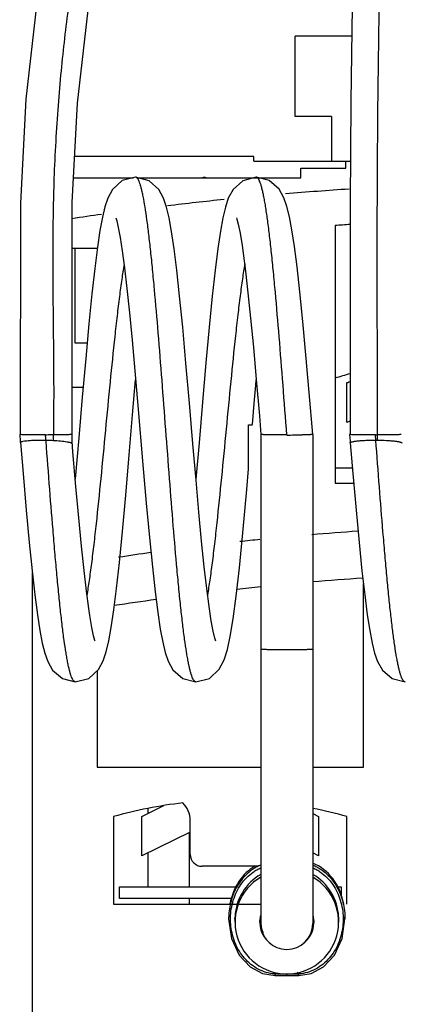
# Model space of a CAD drawing. Header units: millimetres. Extents: x 29 to 75, y 12 to 133.
# Tile 2 of 4: x 29 to 46, y 55 to 97. Entities that reach past the tile are written whole.
import ezdxf

# ---------------------------------------------------------------- set-up
doc = ezdxf.new("R2010")
doc.units = ezdxf.units.MM
doc.header["$LTSCALE"] = 9.408612
for name, color, linetype in [('00_COMPONENTS_10_1', 7, 'CONTINUOUS'), ('00_COMPONENTS_13', 7, 'CONTINUOUS'), ('00_COMPONENTS_2_1', 7, 'CONTINUOUS'), ('00_COMPONENTS_46', 7, 'CONTINUOUS'), ('00_COMPONENTS_46_1', 7, 'CONTINUOUS')]:
    doc.layers.add(name, color=color, linetype=linetype)

msp = doc.modelspace()

# ---------------------------------------------------------------- linework, layer by layer
at = {"layer": '00_COMPONENTS_10_1', "color": 7, "linetype": 'Continuous'}
for p, q in [((34.375, 90.344), (34.375, 90.344)), ((37.291, 90.343), (37.207, 90.322)), ((37.372, 90.322), (37.291, 90.343)), ((37.291, 90.343), (37.291, 90.343)), ((39.496, 90.343), (39.495, 90.343)), ((39.173, 77.98), (39.173, 79.84)), ((29.454, 79.435), (29.478, 79.145)), ((39.693, 79.435), (39.693, 79.435)), ((39.693, 79.435), (39.693, 58.699)), ((41.893, 79.435), (41.893, 79.435)), ((41.893, 79.435), (41.893, 58.699)), ((43.454, 79.435), (43.478, 79.148)), ((44.588, 78.949), (44.553, 79.411)), ((31.716, 78.695), (31.678, 79.139)), ((31.815, 68.944), (31.815, 68.944)), ((36.936, 68.944), (36.936, 68.944))]:
    msp.add_line(p, q, dxfattribs=at)
for points in [[(34.375, 90.344), (33.809, 90.197), (33.393, 89.823), (33.193, 89.457), (33.069, 89.089), (32.963, 88.648), (32.859, 88.086), (32.751, 87.369), (32.637, 86.478), (32.518, 85.401), (32.391, 84.128), (32.256, 82.658), (32.113, 81.021), (31.966, 79.292), (31.83, 77.703), (31.815, 77.541)], [(37.78, 70.668), (37.739, 70.795), (37.669, 71.089), (37.585, 71.537), (37.493, 72.137), (37.394, 72.898), (37.288, 73.827), (37.176, 74.914), (37.06, 76.139), (36.939, 77.5), (36.806, 79.041), (36.66, 80.762), (36.513, 82.459), (36.373, 83.989), (36.244, 85.295), (36.123, 86.395), (36.009, 87.305), (35.9, 88.039), (35.794, 88.615), (35.687, 89.069), (35.561, 89.449), (35.359, 89.821), (34.944, 90.195), (34.375, 90.344)], [(39.496, 90.343), (38.928, 90.195), (38.51, 89.819), (38.31, 89.449), (38.185, 89.074), (38.079, 88.624), (37.973, 88.049), (37.863, 87.314), (37.748, 86.399), (37.627, 85.295), (37.498, 83.987), (37.359, 82.471), (37.214, 80.8), (37.068, 79.08), (36.935, 77.537)], [(41.893, 79.435), (41.742, 81.21), (41.602, 82.809), (41.47, 84.229), (41.345, 85.48), (41.226, 86.541), (41.114, 87.411), (41.008, 88.108), (40.905, 88.659), (40.799, 89.097), (40.673, 89.47), (40.466, 89.839), (40.05, 90.203), (39.495, 90.343)], [(33.531, 88.62), (33.571, 88.497), (33.638, 88.216), (33.719, 87.79), (33.808, 87.221), (33.903, 86.505), (34.005, 85.63), (34.113, 84.598), (34.225, 83.427), (34.342, 82.128), (34.469, 80.662), (34.683, 78.149)], [(38.651, 88.62), (38.669, 88.57), (38.73, 88.345), (38.808, 87.966), (38.895, 87.44), (38.942, 87.121), (39.04, 86.364), (39.145, 85.444), (39.256, 84.363), (39.372, 83.137), (39.494, 81.771), (39.627, 80.223), (39.694, 79.435)], [(31.815, 68.944), (32.384, 69.092), (32.799, 69.466), (33.002, 69.84), (33.128, 70.222), (33.235, 70.677), (33.341, 71.255), (33.45, 71.992), (33.565, 72.908), (33.686, 74.009), (33.815, 75.322), (33.956, 76.865), (34.103, 78.568), (34.248, 80.266), (34.375, 81.748)], [(39.333, 79.852), (39.409, 80.754), (39.475, 81.521), (39.496, 81.748)], [(29.483, 79.096), (29.595, 77.779), (29.732, 76.229), (29.861, 74.847), (29.983, 73.646), (30.099, 72.629), (30.209, 71.789), (30.314, 71.115), (30.415, 70.584), (30.519, 70.163), (30.643, 69.805), (30.848, 69.444), (31.265, 69.082), (31.815, 68.944)], [(43.484, 79.075), (43.595, 77.779), (43.732, 76.229), (43.861, 74.847), (43.983, 73.646), (44.099, 72.629), (44.209, 71.789), (44.314, 71.115), (44.415, 70.584), (44.519, 70.163), (44.643, 69.805), (44.848, 69.444), (45.265, 69.082), (45.815, 68.944)], [(32.661, 70.666), (32.648, 70.701), (32.591, 70.902), (32.516, 71.255), (32.43, 71.754), (32.384, 72.059), (32.288, 72.783), (32.186, 73.663), (32.077, 74.7), (31.963, 75.892), (31.842, 77.229), (31.716, 78.695)], [(34.683, 78.149), (34.825, 76.526), (34.96, 75.069), (35.085, 73.815), (35.204, 72.756), (35.316, 71.88), (35.424, 71.174), (35.527, 70.621), (35.633, 70.185), (35.758, 69.82), (35.959, 69.456), (36.376, 69.087), (36.936, 68.944)], [(36.936, 68.944), (37.505, 69.092), (37.928, 69.477), (38.137, 69.877), (38.271, 70.309), (38.393, 70.868), (38.517, 71.616), (38.646, 72.584), (38.782, 73.781), (38.93, 75.261), (39.097, 77.098), (39.173, 77.98)]]:
    msp.add_lwpolyline(points, dxfattribs=at)
for centre, radius, start, end in [((40.832, 119.692), 40.281, 269.9441, 270.8634), ((40.793, 58.696), 1.1, 180, 360)]:
    msp.add_arc(centre, radius, start, end, dxfattribs=at)
for points, knots in [([(36.936, 68.944), (36.929, 68.944), (36.915, 68.947), (36.894, 68.957), (36.874, 68.974), (36.845, 69.007), (36.811, 69.066), (36.771, 69.156), (36.732, 69.271), (36.693, 69.411), (36.653, 69.576), (36.613, 69.765), (36.574, 69.978), (36.518, 70.307), (36.45, 70.774), (36.371, 71.397), (36.292, 72.1), (36.212, 72.876), (36.103, 74.033), (35.969, 75.6), (35.813, 77.582), (35.656, 79.643), (35.499, 81.704), (35.342, 83.686), (35.208, 85.253), (35.099, 86.41), (35.019, 87.186), (34.94, 87.889), (34.861, 88.513), (34.782, 89.051), (34.714, 89.444), (34.658, 89.711), (34.618, 89.876), (34.579, 90.016), (34.54, 90.131), (34.5, 90.221), (34.466, 90.28), (34.437, 90.314), (34.417, 90.331), (34.396, 90.341), (34.382, 90.344), (34.375, 90.344)], [0, 0, 0, 0, 0.000935, 0.001961, 0.003147, 0.004536, 0.008024, 0.012546, 0.018149, 0.024853, 0.032667, 0.041584, 0.051583, 0.062637, 0.087807, 0.116876, 0.149613, 0.185712, 0.224802, 0.310451, 0.403371, 0.499964, 0.596564, 0.689484, 0.775141, 0.814242, 0.850341, 0.883069, 0.91215, 0.937337, 0.958394, 0.967305, 0.975114, 0.98182, 0.98743, 0.991961, 0.995457, 0.99685, 0.998038, 0.999065, 1, 1, 1, 1]), ([(37.291, 90.343), (37.293, 90.343), (37.303, 90.342), (37.312, 90.34), (37.318, 90.337)], [0, 0, 0, 0, 0.243543, 1, 1, 1, 1]), ([(40.793, 79.411), (40.739, 80.118), (40.634, 81.506), (40.475, 83.525), (40.339, 85.124), (40.229, 86.307), (40.148, 87.102), (40.068, 87.822), (39.988, 88.462), (39.919, 88.941), (39.863, 89.279), (39.822, 89.498), (39.782, 89.692), (39.742, 89.862), (39.702, 90.006), (39.662, 90.125), (39.622, 90.218), (39.587, 90.278), (39.558, 90.313), (39.538, 90.33), (39.517, 90.34), (39.502, 90.343), (39.496, 90.343)], [0, 0, 0, 0, 0.192025, 0.377347, 0.54872, 0.626999, 0.699356, 0.765099, 0.823538, 0.874086, 0.89628, 0.916364, 0.934298, 0.950047, 0.963582, 0.974886, 0.983981, 0.990968, 0.993743, 0.996104, 0.998144, 1, 1, 1, 1]), ([(33.884, 86.646), (33.849, 86.434), (33.779, 85.98), (33.681, 85.255), (33.583, 84.446), (33.449, 83.239), (33.285, 81.621), (33.093, 79.615), (32.901, 77.611), (32.737, 75.996), (32.602, 74.794), (32.504, 73.99), (32.407, 73.269), (32.337, 72.818), (32.301, 72.609)], [0, 0, 0, 0, 0.045505, 0.097552, 0.155467, 0.218381, 0.355448, 0.500882, 0.64617, 0.782923, 0.84555, 0.903139, 0.954886, 1, 1, 1, 1]), ([(39.008, 86.669), (38.972, 86.459), (38.903, 86.007), (38.805, 85.284), (38.707, 84.478), (38.573, 83.274), (38.409, 81.657), (38.216, 79.652), (38.024, 77.646), (37.86, 76.028), (37.725, 74.822), (37.627, 74.015), (37.53, 73.291), (37.46, 72.838), (37.424, 72.628)], [0, 0, 0, 0, 0.045257, 0.09711, 0.154791, 0.217521, 0.354405, 0.499756, 0.645162, 0.782115, 0.84494, 0.902722, 0.954636, 1, 1, 1, 1]), ([(39.173, 79.84), (39.186, 79.84), (39.208, 79.841), (39.241, 79.842), (39.268, 79.844), (39.291, 79.845), (39.308, 79.847), (39.32, 79.848), (39.326, 79.849), (39.33, 79.85), (39.332, 79.851), (39.333, 79.852), (39.333, 79.852)], [0, 0, 0, 0, 0.228795, 0.429614, 0.601188, 0.742299, 0.852436, 0.931666, 0.959757, 0.98025, 0.993353, 1, 1, 1, 1]), ([(29.454, 79.435), (29.454, 79.436), (29.455, 79.437), (29.458, 79.437), (29.462, 79.438), (29.466, 79.439), (29.468, 79.439)], [0, 0, 0, 0, 0.085273, 0.272932, 0.576975, 1, 1, 1, 1]), ([(29.469, 79.431), (29.466, 79.432), (29.463, 79.432), (29.458, 79.433), (29.455, 79.434), (29.454, 79.435), (29.454, 79.435)], [0, 0, 0, 0, 0.41747, 0.720344, 0.910841, 1, 1, 1, 1]), ([(30.553, 79.412), (30.427, 79.412), (30.243, 79.412), (30.006, 79.415), (29.85, 79.417), (29.716, 79.42), (29.607, 79.423), (29.534, 79.426), (29.491, 79.429), (29.475, 79.431), (29.469, 79.431)], [0, 0, 0, 0, 0.348613, 0.509667, 0.654844, 0.779738, 0.881012, 0.955401, 0.981522, 1, 1, 1, 1]), ([(31.653, 79.435), (31.653, 79.435), (31.65, 79.434), (31.647, 79.433), (31.64, 79.432), (31.631, 79.431), (31.62, 79.429), (31.599, 79.428), (31.567, 79.426), (31.521, 79.424), (31.465, 79.422), (31.401, 79.42), (31.329, 79.418), (31.249, 79.417), (31.13, 79.415), (30.969, 79.413), (30.765, 79.412), (30.625, 79.411), (30.553, 79.411)], [0, 0, 0, 0, 0.001528, 0.005156, 0.011091, 0.01937, 0.030005, 0.043002, 0.076046, 0.118117, 0.168653, 0.227091, 0.292866, 0.365412, 0.444159, 0.617213, 0.804939, 1, 1, 1, 1]), ([(31.815, 68.944), (31.808, 68.944), (31.794, 68.947), (31.774, 68.957), (31.754, 68.973), (31.726, 69.005), (31.692, 69.063), (31.653, 69.151), (31.614, 69.264), (31.576, 69.401), (31.536, 69.562), (31.497, 69.746), (31.458, 69.953), (31.403, 70.273), (31.336, 70.728), (31.258, 71.336), (31.18, 72.022), (31.102, 72.779), (31.024, 73.6), (30.945, 74.477), (30.839, 75.736), (30.708, 77.386), (30.605, 78.727), (30.553, 79.411)], [0, 0, 0, 0, 0.001883, 0.003944, 0.006317, 0.009095, 0.016066, 0.025121, 0.036349, 0.049767, 0.065364, 0.08312, 0.103005, 0.124987, 0.175096, 0.233088, 0.298381, 0.370341, 0.448331, 0.53169, 0.619622, 0.805798, 1, 1, 1, 1]), ([(40.147, 79.416), (40.114, 79.417), (40.051, 79.418), (39.961, 79.42), (39.884, 79.422), (39.826, 79.424), (39.787, 79.426), (39.763, 79.427), (39.742, 79.428), (39.725, 79.43), (39.712, 79.431), (39.703, 79.432), (39.697, 79.433), (39.694, 79.434), (39.694, 79.435), (39.694, 79.435)], [0, 0, 0, 0, 0.219688, 0.416704, 0.588699, 0.733326, 0.794646, 0.848248, 0.893844, 0.931252, 0.96047, 0.981526, 0.9945, 0.998068, 1, 1, 1, 1]), ([(40.793, 79.412), (40.736, 79.412), (40.52, 79.412), (40.305, 79.414), (40.147, 79.416)], [0, 0, 0, 0, 0.265909, 1, 1, 1, 1]), ([(41.893, 79.435), (41.893, 79.435), (41.892, 79.434), (41.889, 79.433), (41.884, 79.432), (41.875, 79.431), (41.861, 79.43), (41.844, 79.428), (41.824, 79.427), (41.8, 79.426), (41.76, 79.424), (41.703, 79.422), (41.625, 79.42), (41.536, 79.418), (41.473, 79.417), (41.439, 79.416)], [0, 0, 0, 0, 0.001874, 0.005356, 0.018165, 0.039076, 0.068174, 0.105487, 0.151015, 0.204579, 0.265889, 0.410578, 0.582731, 0.779992, 1, 1, 1, 1]), ([(43.454, 79.435), (43.454, 79.436), (43.455, 79.437), (43.458, 79.437), (43.462, 79.438), (43.466, 79.439), (43.468, 79.439)], [0, 0, 0, 0, 0.085521, 0.273198, 0.577148, 1, 1, 1, 1]), ([(43.468, 79.431), (43.466, 79.432), (43.463, 79.432), (43.458, 79.433), (43.455, 79.434), (43.454, 79.435), (43.454, 79.435)], [0, 0, 0, 0, 0.41729, 0.72008, 0.91061, 1, 1, 1, 1]), ([(44.553, 79.412), (44.427, 79.412), (44.243, 79.412), (44.006, 79.415), (43.85, 79.417), (43.715, 79.42), (43.607, 79.423), (43.534, 79.426), (43.491, 79.429), (43.475, 79.431), (43.468, 79.431)], [0, 0, 0, 0, 0.348791, 0.509908, 0.655117, 0.780009, 0.881239, 0.955538, 0.981596, 1, 1, 1, 1]), ([(45.653, 79.435), (45.653, 79.435), (45.65, 79.434), (45.647, 79.433), (45.64, 79.432), (45.631, 79.431), (45.62, 79.429), (45.599, 79.428), (45.567, 79.426), (45.521, 79.424), (45.465, 79.422), (45.401, 79.42), (45.329, 79.418), (45.249, 79.417), (45.13, 79.415), (44.969, 79.413), (44.765, 79.412), (44.625, 79.411), (44.553, 79.411)], [0, 0, 0, 0, 0.001528, 0.005156, 0.011091, 0.01937, 0.030005, 0.043002, 0.076046, 0.118117, 0.168653, 0.227091, 0.292866, 0.365412, 0.444159, 0.617213, 0.804939, 1, 1, 1, 1]), ([(45.815, 68.944), (45.809, 68.944), (45.795, 68.947), (45.775, 68.956), (45.756, 68.972), (45.729, 69.002), (45.695, 69.056), (45.658, 69.14), (45.62, 69.246), (45.582, 69.376), (45.544, 69.528), (45.506, 69.702), (45.468, 69.898), (45.415, 70.202), (45.35, 70.633), (45.274, 71.209), (45.198, 71.861), (45.122, 72.581), (45.046, 73.363), (44.97, 74.201), (44.866, 75.407), (44.738, 76.995), (44.639, 78.287), (44.588, 78.949)], [0, 0, 0, 0, 0.001913, 0.003997, 0.006384, 0.009165, 0.01611, 0.025101, 0.036235, 0.049533, 0.064987, 0.082579, 0.102281, 0.124064, 0.173733, 0.231268, 0.296139, 0.367738, 0.445454, 0.528668, 0.616655, 0.80369, 1, 1, 1, 1]), ([(39.693, 70.337), (39.693, 70.337), (39.695, 70.336), (39.699, 70.335), (39.706, 70.334), (39.715, 70.333), (39.727, 70.332), (39.748, 70.33), (39.78, 70.328), (39.826, 70.326), (39.881, 70.324), (39.946, 70.322), (40.018, 70.321), (40.098, 70.319), (40.217, 70.317), (40.378, 70.315), (40.581, 70.314), (40.722, 70.314), (40.793, 70.314)], [0, 0, 0, 0, 0.001604, 0.005359, 0.011453, 0.019906, 0.030702, 0.043817, 0.0769, 0.118867, 0.169293, 0.227721, 0.293574, 0.366229, 0.444991, 0.617684, 0.805144, 1, 1, 1, 1]), ([(40.793, 70.314), (40.865, 70.314), (41.005, 70.314), (41.209, 70.315), (41.37, 70.317), (41.489, 70.319), (41.568, 70.321), (41.641, 70.322), (41.705, 70.324), (41.76, 70.326), (41.806, 70.328), (41.838, 70.33), (41.859, 70.332), (41.871, 70.333), (41.88, 70.334), (41.887, 70.335), (41.891, 70.336), (41.893, 70.337), (41.893, 70.337)], [0, 0, 0, 0, 0.194856, 0.382316, 0.555009, 0.633771, 0.706426, 0.772279, 0.830707, 0.881133, 0.9231, 0.956183, 0.969298, 0.980094, 0.988547, 0.994641, 0.998396, 1, 1, 1, 1])]:
    msp.add_open_spline(points, degree=3, knots=knots, dxfattribs=at)
at = {"layer": '00_COMPONENTS_13', "color": 7, "linetype": 'Continuous'}
for p, q in [((41.143, 92.922), (41.143, 96.322)), ((43.551, 96.322), (41.143, 96.322)), ((42.693, 92.922), (41.143, 92.922)), ((42.693, 92.922), (42.693, 91.022)), ((39.393, 91.222), (31.789, 91.222)), ((39.393, 91.022), (39.393, 91.222)), ((39.393, 91.022), (43.491, 91.022)), ((43.293, 90.722), (43.293, 91.022)), ((41.393, 90.322), (41.393, 90.722)), ((41.393, 90.722), (43.293, 90.722)), ((31.74, 90.322), (34.291, 90.322)), ((34.459, 90.322), (41.393, 90.322)), ((42.843, 88.293), (42.843, 77.372)), ((32.745, 87.322), (31.681, 87.322)), ((31.793, 87.322), (31.793, 83.322)), ((31.793, 83.322), (32.317, 83.322)), ((32.148, 81.422), (31.678, 81.422)), ((43.343, 79.953), (43.343, 81.63)), ((42.843, 78.022), (43.574, 78.022)), ((42.843, 77.372), (43.631, 77.372)), ((29.993, 11.572), (29.993, 73.56)), ((44.043, 65.322), (44.043, 73.121)), ((32.743, 69.416), (32.743, 65.322)), ((32.743, 65.322), (39.693, 65.322)), ((41.893, 65.322), (44.043, 65.322)), ((34.643, 63.24), (35.575, 63.7)), ((34.897, 63.579), (34.897, 63.366)), ((33.443, 63.228), (33.443, 59.522)), ((34.643, 61.563), (34.643, 63.24)), ((36.693, 61.622), (36.693, 63.078)), ((41.893, 63.363), (42.143, 63.24)), ((42.143, 63.24), (42.143, 61.563)), ((43.343, 59.522), (43.343, 63.228)), ((36.693, 62.577), (34.643, 61.563)), ((36.643, 62.552), (36.643, 60.256)), ((34.897, 61.689), (34.897, 60.256)), ((42.143, 61.563), (41.893, 61.687)), ((39.593, 61.122), (37.193, 61.122)), ((33.693, 59.756), (33.693, 60.256)), ((33.693, 60.256), (38.66, 60.256)), ((42.932, 60.256), (43.093, 60.256)), ((43.093, 60.256), (43.093, 59.883)), ((38.448, 59.756), (33.693, 59.756)), ((36.643, 59.756), (36.643, 59.522)), ((33.443, 59.522), (39.693, 59.522))]:
    msp.add_line(p, q, dxfattribs=at)
for centre, radius, start, end in [((52.393, -50.156), 140.278, 93.65682, 94.76823), ((52.393, -50.156), 140.278, 95.8363, 96.82344), ((52.393, -50.156), 140.278, 97.97525, 98.49449), ((52.393, -50.156), 138.778, 93.68308, 93.94593), ((47.093, 68.482), 14, 104.9682, 107.6722), ((52.393, -50.818), 126.44, 93.88807, 94.78368), ((52.393, -50.818), 126.44, 95.78466, 96.17058), ((52.393, -50.818), 126.44, 97.89386, 98.52257), ((52.393, -50.818), 124.44, 93.85895, 94.8409), ((52.393, -50.818), 124.44, 95.858, 96.32921), ((52.393, -50.818), 124.44, 97.92065, 98.74639), ((38.393, 45.922), 18, 96.4345, 105.962), ((35.693, 63.078), 1, 0, 46.938), ((38.393, 45.922), 18, 74.038, 78.7834), ((37.193, 61.622), 0.5, 180, 270)]:
    msp.add_arc(centre, radius, start, end, dxfattribs=at)
for centre, end_param in [((43.843, 81.88), 3.880318), ((43.843, 80.203), 3.880148)]:
    msp.add_ellipse(centre, major_axis=(0.5, 0.25), ratio=0.027906, start_param=3.127617, end_param=end_param, dxfattribs=at)
at = {"layer": '00_COMPONENTS_2_1', "color": 7, "linetype": 'Continuous'}
for p, q in [((38.324, 58.974), (38.324, 58.89)), ((38.593, 58.878), (38.596, 58.982)), ((38.593, 58.878), (38.593, 58.757)), ((42.991, 58.977), (42.993, 58.878)), ((42.993, 58.878), (42.993, 58.757)), ((43.262, 58.89), (43.262, 58.974)), ((39.648, 58.775), (39.646, 58.818)), ((39.672, 58.69), (39.648, 58.775)), ((39.659, 58.692), (39.659, 58.689)), ((39.663, 58.693), (39.664, 58.69)), ((41.936, 58.756), (41.916, 58.689)), ((41.923, 58.69), (41.923, 58.693)), ((41.927, 58.69), (41.928, 58.692)), ((41.94, 58.823), (41.936, 58.756)), ((40.293, 56.49), (40.319, 56.49)), ((40.319, 56.49), (41.267, 56.49)), ((40.793, 56.49), (40.793, 56.558)), ((40.793, 56.495), (40.793, 56.49)), ((41.267, 56.49), (41.293, 56.49))]:
    msp.add_line(p, q, dxfattribs=at)
for points in [[(38.324, 58.89), (38.446, 58.058), (38.777, 57.359), (39.239, 56.863), (39.765, 56.578), (40.293, 56.49)], [(41.293, 56.49), (41.822, 56.579), (42.349, 56.865), (42.811, 57.361), (43.141, 58.06), (43.262, 58.89)]]:
    msp.add_lwpolyline(points, dxfattribs=at)
for centre, radius, start, end in [((40.793, 58.757), 2.199, 120.343, 270.0074), ((40.792, 58.877), 2.199, 120.1776, 177.2581), ((40.794, 58.757), 2.199, 269.9925, 59.6568), ((40.795, 58.877), 2.199, 2.5953, 59.823), ((41.246, 58.89), 2.922, 178.3487, 179.9999), ((40.793, 58.757), 1.15, 173.2679, 236.9947), ((40.795, 58.757), 1.151, 166.4904, 173.259), ((40.793, 58.757), 1.15, 302.9889, 6.7338), ((40.792, 58.757), 1.151, 6.7427, 13.5368), ((40.795, 58.881), 1.152, 183.1607, 186.1197), ((40.797, 58.881), 1.154, 186.1204, 189.4393), ((40.799, 58.882), 1.156, 189.5793, 209.2637), ((40.789, 58.881), 1.154, 350.57, 353.8786), ((40.791, 58.881), 1.152, 353.8791, 355.0866), ((40.792, 58.881), 1.152, 355.0869, 356.7406), ((40.725, 62.935), 6.391, 266.0412, 266.2993), ((40.861, 62.953), 6.409, 273.6974, 273.9552)]:
    msp.add_arc(centre, radius, start, end, dxfattribs=at)
for centre, start_param, end_param in [((40.293, 58.974), 0.443945, 1.338108), ((41.293, 58.974), -1.33909, -0.31131)]:
    msp.add_ellipse(centre, major_axis=(0, 2.399), ratio=0.820735, start_param=start_param, end_param=end_param, dxfattribs=at)
for points, knots in [([(39.685, 61.172), (39.632, 61.151), (39.528, 61.104), (39.331, 60.991), (39.104, 60.816), (38.872, 60.565), (38.616, 60.187), (38.398, 59.655), (38.332, 59.201), (38.325, 58.974)], [0, 0, 0, 0, 0.062596, 0.12519, 0.25025, 0.375346, 0.500478, 0.750175, 1, 1, 1, 1]), ([(40.283, 56.559), (40.16, 56.568), (39.915, 56.611), (39.57, 56.752), (39.26, 56.957), (38.993, 57.216), (38.772, 57.517), (38.601, 57.849), (38.48, 58.203), (38.41, 58.572), (38.393, 58.947), (38.427, 59.32), (38.513, 59.685), (38.65, 60.034), (38.838, 60.357), (39.074, 60.645), (39.309, 60.848), (39.517, 60.981), (39.626, 61.037), (39.683, 61.062)], [0, 0, 0, 0, 0.062406, 0.124482, 0.186532, 0.248753, 0.311185, 0.373813, 0.436575, 0.499426, 0.562333, 0.625231, 0.688059, 0.750793, 0.813373, 0.875746, 0.937907, 0.968959, 1, 1, 1, 1]), ([(41.904, 61.062), (41.96, 61.037), (42.07, 60.981), (42.277, 60.848), (42.512, 60.645), (42.748, 60.357), (42.936, 60.034), (43.073, 59.685), (43.159, 59.32), (43.193, 58.947), (43.176, 58.572), (43.106, 58.203), (42.986, 57.849), (42.814, 57.517), (42.593, 57.216), (42.326, 56.957), (42.016, 56.752), (41.672, 56.611), (41.426, 56.568), (41.303, 56.559)], [0, 0, 0, 0, 0.031041, 0.062093, 0.124254, 0.186627, 0.249207, 0.311941, 0.374769, 0.437667, 0.500574, 0.563425, 0.626187, 0.688814, 0.751247, 0.813467, 0.875518, 0.937594, 1, 1, 1, 1]), ([(41.901, 61.172), (41.956, 61.151), (42.063, 61.102), (42.266, 60.984), (42.498, 60.802), (42.735, 60.54), (42.992, 60.147), (43.206, 59.594), (43.262, 59.124), (43.262, 58.89)], [0, 0, 0, 0, 0.062601, 0.1252, 0.250265, 0.375369, 0.500508, 0.750195, 1, 1, 1, 1]), ([(40.283, 56.559), (40.284, 56.55), (40.285, 56.536), (40.286, 56.519), (40.287, 56.509), (40.289, 56.501), (40.29, 56.496), (40.291, 56.493), (40.291, 56.491), (40.292, 56.49), (40.293, 56.49)], [0, 0, 0, 0, 0.404564, 0.575996, 0.721196, 0.836452, 0.920677, 0.951208, 0.974192, 1, 1, 1, 1]), ([(40.793, 56.544), (40.753, 56.544), (40.673, 56.544), (40.552, 56.547), (40.432, 56.551), (40.352, 56.555), (40.312, 56.557)], [0, 0, 0, 0, 0.25, 0.499998, 0.75, 1, 1, 1, 1]), ([(40.319, 56.49), (40.319, 56.49), (40.319, 56.49), (40.318, 56.492), (40.317, 56.495), (40.316, 56.501), (40.315, 56.508), (40.314, 56.518), (40.313, 56.529), (40.313, 56.543), (40.312, 56.552), (40.312, 56.557)], [0, 0, 0, 0, 0.008911, 0.023525, 0.074817, 0.157022, 0.269843, 0.412232, 0.582921, 0.779732, 1, 1, 1, 1]), ([(41.274, 56.557), (41.234, 56.555), (41.154, 56.551), (41.034, 56.547), (40.913, 56.544), (40.833, 56.544), (40.793, 56.544)], [0, 0, 0, 0, 0.25, 0.500002, 0.75, 1, 1, 1, 1]), ([(41.274, 56.557), (41.27, 56.572), (41.262, 56.6), (41.252, 56.627), (41.248, 56.639)], [0, 0, 0, 0, 0.532581, 1, 1, 1, 1]), ([(41.267, 56.49), (41.267, 56.49), (41.268, 56.49), (41.268, 56.492), (41.269, 56.495), (41.27, 56.501), (41.271, 56.508), (41.272, 56.518), (41.273, 56.529), (41.274, 56.543), (41.274, 56.552), (41.274, 56.557)], [0, 0, 0, 0, 0.008579, 0.023023, 0.074188, 0.156386, 0.269264, 0.411754, 0.582578, 0.779549, 1, 1, 1, 1]), ([(41.293, 56.49), (41.294, 56.49), (41.295, 56.491), (41.296, 56.493), (41.297, 56.496), (41.298, 56.501), (41.299, 56.509), (41.3, 56.519), (41.302, 56.536), (41.302, 56.55), (41.303, 56.559)], [0, 0, 0, 0, 0.025757, 0.048714, 0.07922, 0.163411, 0.278653, 0.423862, 0.595326, 1, 1, 1, 1])]:
    msp.add_open_spline(points, degree=3, knots=knots, dxfattribs=at)
at = {"layer": '00_COMPONENTS_46', "color": 7, "linetype": 'Continuous'}
for p, q in [((29.478, 79.145), (29.478, 79.095)), ((29.478, 79.095), (29.479, 79.099))]:
    msp.add_line(p, q, dxfattribs=at)
for points in [[(33.502, 110.551), (33.17, 109.736), (32.315, 107.278), (31.334, 103.734), (30.516, 99.81), (30.187, 97.755), (29.719, 93.647), (29.482, 89.24), (29.479, 79.435)], [(31.678, 79.139), (31.678, 84.068), (31.683, 89.269), (31.912, 93.478), (32.362, 97.421), (32.674, 99.377), (33.444, 103.099), (34.365, 106.461), (35.195, 108.873)]]:
    msp.add_lwpolyline(points, dxfattribs=at)
for points, knots in [([(34.946, 111.13), (34.945, 111.129), (34.944, 111.127), (34.942, 111.122), (34.938, 111.113), (34.929, 111.093), (34.913, 111.056), (34.889, 110.999), (34.857, 110.923), (34.818, 110.829), (34.772, 110.716), (34.697, 110.53), (34.589, 110.253), (34.444, 109.868), (34.279, 109.413), (34.097, 108.891), (33.901, 108.301), (33.693, 107.644), (33.475, 106.923), (33.165, 105.834), (32.771, 104.315), (32.317, 102.302), (31.887, 100.039), (31.502, 97.531), (31.242, 95.285), (31.077, 93.368), (30.976, 91.844), (30.916, 90.538), (30.884, 89.469), (30.862, 88.378), (30.853, 87.012), (30.865, 84.854), (30.894, 82.733), (30.899, 80.669), (30.889, 79.671), (30.878, 79.183)], [0, 0, 0, 0, 0.00007, 0.000246, 0.000541, 0.000969, 0.002269, 0.004195, 0.006741, 0.009896, 0.01365, 0.017996, 0.028431, 0.041139, 0.056061, 0.073139, 0.092322, 0.113561, 0.136811, 0.16203, 0.218228, 0.281909, 0.352906, 0.431152, 0.516583, 0.561967, 0.609067, 0.65783, 0.682801, 0.708068, 0.758714, 0.809121, 0.90765, 0.954849, 1, 1, 1, 1]), ([(29.479, 79.099), (29.48, 79.104), (29.49, 79.114), (29.513, 79.125), (29.546, 79.136), (29.615, 79.153), (29.735, 79.169), (29.915, 79.185), (30.137, 79.194), (30.383, 79.197), (30.633, 79.193), (30.798, 79.187), (30.878, 79.183)], [0, 0, 0, 0, 0.011438, 0.028806, 0.053166, 0.085559, 0.178661, 0.309054, 0.469711, 0.648824, 0.830171, 1, 1, 1, 1]), ([(30.878, 79.183), (30.981, 79.177), (31.131, 79.167), (31.322, 79.146), (31.428, 79.132), (31.502, 79.118), (31.549, 79.109), (31.588, 79.099), (31.62, 79.089), (31.645, 79.079), (31.665, 79.068), (31.678, 79.056), (31.678, 79.048)], [0, 0, 0, 0, 0.376493, 0.548957, 0.700445, 0.766125, 0.823948, 0.873296, 0.914166, 0.946718, 0.971267, 1, 1, 1, 1])]:
    msp.add_open_spline(points, degree=3, knots=knots, dxfattribs=at)
msp.add_open_spline([(29.479, 79.091), (29.479, 79.093), (29.478, 79.094), (29.478, 79.095)], degree=3, dxfattribs=at)
at = {"layer": '00_COMPONENTS_46_1', "color": 7, "linetype": 'Continuous'}
msp.add_line((43.478, 79.148), (43.478, 79.075), dxfattribs=at)
msp.add_lwpolyline([(43.998, 110.181), (43.953, 109.333), (43.841, 106.863), (43.716, 103.395), (43.612, 99.566), (43.57, 97.562), (43.509, 93.549), (43.479, 89.269), (43.478, 79.435)], dxfattribs=at)
msp.add_arc((43.492, 79.075), 0.0141, 170.0903, 191.9529, dxfattribs=at)
for points, knots in [([(45.049, 109.048), (45.02, 108.391), (44.957, 106.882), (44.868, 104.329), (44.779, 101.2), (44.7, 97.507), (44.641, 93.268), (44.618, 89.434), (44.617, 86.206), (44.621, 83.786), (44.624, 81.453), (44.623, 79.932), (44.621, 79.195)], [0, 0, 0, 0, 0.066008, 0.151779, 0.256696, 0.380463, 0.522877, 0.682724, 0.765638, 0.847204, 0.925928, 1, 1, 1, 1]), ([(43.478, 79.077), (43.479, 79.081), (43.485, 79.091), (43.502, 79.101), (43.528, 79.112), (43.564, 79.123), (43.611, 79.134), (43.669, 79.144), (43.737, 79.154), (43.846, 79.167), (44.001, 79.179), (44.201, 79.19), (44.41, 79.195), (44.551, 79.195), (44.621, 79.195)], [0, 0, 0, 0, 0.01084, 0.027046, 0.050785, 0.083111, 0.124633, 0.175254, 0.234565, 0.302133, 0.459052, 0.635532, 0.819551, 1, 1, 1, 1]), ([(44.621, 79.195), (44.754, 79.194), (44.951, 79.189), (45.203, 79.172), (45.346, 79.159), (45.446, 79.145), (45.509, 79.135), (45.561, 79.125), (45.604, 79.114), (45.637, 79.103), (45.662, 79.091), (45.678, 79.078), (45.678, 79.069)], [0, 0, 0, 0, 0.370946, 0.547557, 0.703675, 0.770675, 0.829237, 0.879065, 0.919895, 0.951573, 0.97461, 1, 1, 1, 1])]:
    msp.add_open_spline(points, degree=3, knots=knots, dxfattribs=at)

doc.saveas('drawing.dxf')
